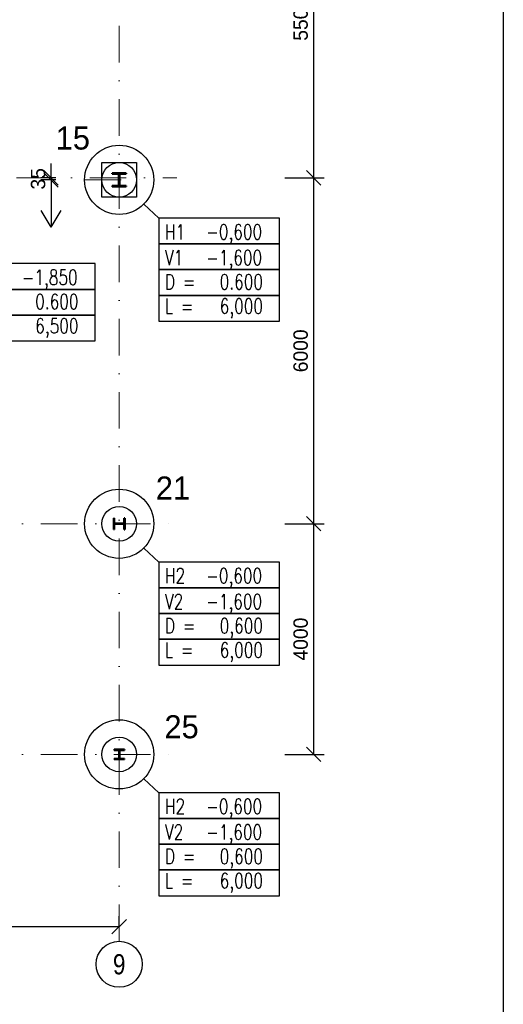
# Model space of a CAD drawing. Header units: millimetres. Extents: x -15255 to 382697, y -199968 to 116742.
# Tile 38 of 40: x 374303 to 382697, y -51733 to -34655. Entities that reach past the tile are written whole.
import ezdxf
from ezdxf.enums import TextEntityAlignment as Align

# ---------------------------------------------------------------- set-up
doc = ezdxf.new("R2010")
doc.units = ezdxf.units.MM
doc.header["$LTSCALE"] = 50
doc.linetypes.add('DASHDOT', pattern=[25.4, 12.7, -6.35, 0, -6.35])
doc.layers.add('CISLA', color=2, linetype='Continuous')
doc.layers.add('PILOTY', color=2, linetype='Continuous')
for name, color, linetype, lineweight in [('CKKOTY', 3, 'Continuous', 25), ('CKKOTY_VYS', 3, 'Continuous', 25), ('CKRASTR', 1, 'DASHDOT', 18), ('CKRASTR_POPIS', 3, 'Continuous', 25), ('CSPROFILY_REZY', 4, 'Continuous', 50)]:
    doc.layers.add(name, color=color, linetype=linetype, lineweight=lineweight)
doc.styles.add('Arial', font='ARIAL.TTF', dxfattribs={"width": 0.8})
doc.styles.add('RomanS', font='romans.shx')
doc.dimstyles.new('CADKON', dxfattribs={"dimscale": 100, "dimtxt": 2.5, "dimasz": 2.5, "dimexe": 1.8, "dimexo": 5, "dimgap": 1, "dimtad": 1, "dimdec": 0, "dimrnd": 1, "dimtxsty": 'Standard', "dimblk1": 'OBLIQUE', "dimblk2": 'OBLIQUE', "dimsah": 1, "dimcen": 2.5, "dimclrd": 256, "dimadec": 1, "dimazin": 2, "dimtfac": 1, "dimtdec": 0, "dimtix": 1, "dimtmove": 2, "dimatfit": 3, "dimldrblk": 'OPEN30', "dimfxl": 0, "dimtolj": 1, "dimlwd": -1, "dimarcsym": 0})

# ---------------------------------------------------------------- blocks, each defined once
blk = doc.blocks.new('_OBLIQUE')
at = {"color": 0, "linetype": 'ByBlock'}
blk.add_line((-0.5, -0.5), (0.5, 0.5), dxfattribs=at)
blk = doc.blocks.new('*D569')
at = {"layer": 'CKKOTY_VYS'}
for p, q in [((374849, -37398), (374849, -37148)), ((374849, -37398), (374849, -37433)), ((374849, -37433), (374849, -37683))]:
    blk.add_line(p, q, dxfattribs=at)
at = {"layer": 'CKKOTY_VYS', "color": 0, "lineweight": -2}
for p, q in [((374931, -37398), (374669, -37398)), ((374931, -37433), (374669, -37433))]:
    blk.add_line(p, q, dxfattribs=at)
at = {"layer": 'Defpoints', "color": 0}
for p in [(375431, -37398), (374849, -37433), (375431, -37433)]:
    blk.add_point(p, dxfattribs=at)
at = {"layer": 'CKKOTY_VYS', "xscale": 250, "yscale": 250, "zscale": 250}
for p, rotation in [((374849, -37398), 270), ((374849, -37433), 90)]:
    blk.add_blockref('_OBLIQUE', p, dxfattribs=dict(at, rotation=rotation))
at = {"layer": 'CKKOTY_VYS', "color": 0, "insert": (374624, -37415), "char_height": 250, "attachment_point": 5, "rotation": 90}
blk.add_mtext('\\A1;35', dxfattribs=at)
blk = doc.blocks.new('_Open30')
at = {"color": 0, "lineweight": -2}
for p, q in [((-1, 0.268), (0, 0)), ((0, 0), (-1, -0.268)), ((0, 0), (-1, 0))]:
    blk.add_line(p, q, dxfattribs=at)
blk = doc.blocks.new('*D556')
at = {"layer": 'CKKOTY', "color": 0, "lineweight": -2}
for p, q in [((370030, -50385), (370030, -50205)), ((376030, -50385), (376030, -50205))]:
    blk.add_line(p, q, dxfattribs=at)
at = {"layer": 'CKKOTY'}
blk.add_line((370030, -50385), (376030, -50385), dxfattribs=at)
at = {"layer": 'Defpoints', "color": 0}
for p in [(370030, -50385), (376030, -50385), (376030, -50385)]:
    blk.add_point(p, dxfattribs=at)
at = {"layer": 'CKKOTY', "xscale": 250, "yscale": 250, "zscale": 250, "rotation": 180}
blk.add_blockref('_OBLIQUE', (370030, -50385), dxfattribs=at)
at = {"layer": 'CKKOTY', "xscale": 250, "yscale": 250, "zscale": 250}
blk.add_blockref('_OBLIQUE', (376030, -50385), dxfattribs=at)
at = {"layer": 'CKKOTY', "color": 0, "insert": (373030, -50160), "char_height": 250, "attachment_point": 5}
blk.add_mtext('\\A1;6000', dxfattribs=at)
blk = doc.blocks.new('*D534')
at = {"layer": 'CKKOTY', "color": 0, "lineweight": -2}
for p, q in [((378905, -43398), (379585, -43398)), ((378905, -47398), (379585, -47398))]:
    blk.add_line(p, q, dxfattribs=at)
at = {"layer": 'CKKOTY'}
blk.add_line((379405, -43398), (379405, -47398), dxfattribs=at)
at = {"layer": 'Defpoints', "color": 0}
for p in [(377030, -43398), (377030, -47398), (379405, -47398)]:
    blk.add_point(p, dxfattribs=at)
at = {"layer": 'CKKOTY', "xscale": 250, "yscale": 250, "zscale": 250}
for p, rotation in [((379405, -43398), 90), ((379405, -47398), 270)]:
    blk.add_blockref('_OBLIQUE', p, dxfattribs=dict(at, rotation=rotation))
at = {"layer": 'CKKOTY', "color": 0, "insert": (379180, -45398), "char_height": 250, "attachment_point": 5, "rotation": 90}
blk.add_mtext('\\A1;4000', dxfattribs=at)
blk = doc.blocks.new('*D533')
at = {"layer": 'CKKOTY', "color": 0, "lineweight": -2}
for p, q in [((378905, -37398), (379585, -37398)), ((378905, -43398), (379585, -43398))]:
    blk.add_line(p, q, dxfattribs=at)
at = {"layer": 'CKKOTY'}
blk.add_line((379405, -37398), (379405, -43398), dxfattribs=at)
at = {"layer": 'Defpoints', "color": 0}
for p in [(377030, -37398), (377030, -43398), (379405, -43398)]:
    blk.add_point(p, dxfattribs=at)
at = {"layer": 'CKKOTY', "xscale": 250, "yscale": 250, "zscale": 250}
for p, rotation in [((379405, -37398), 90), ((379405, -43398), 270)]:
    blk.add_blockref('_OBLIQUE', p, dxfattribs=dict(at, rotation=rotation))
at = {"layer": 'CKKOTY', "color": 0, "insert": (379180, -40398), "char_height": 250, "attachment_point": 5, "rotation": 90}
blk.add_mtext('\\A1;6000', dxfattribs=at)
blk = doc.blocks.new('*D532')
at = {"layer": 'CKKOTY', "color": 0, "lineweight": -2}
for p, q in [((378905, -31898), (379585, -31898)), ((378905, -37398), (379585, -37398))]:
    blk.add_line(p, q, dxfattribs=at)
at = {"layer": 'CKKOTY'}
blk.add_line((379405, -31898), (379405, -37398), dxfattribs=at)
at = {"layer": 'Defpoints', "color": 0}
for p in [(377030, -31898), (377030, -37398), (379405, -37398)]:
    blk.add_point(p, dxfattribs=at)
at = {"layer": 'CKKOTY', "xscale": 250, "yscale": 250, "zscale": 250}
for p, rotation in [((379405, -31898), 90), ((379405, -37398), 270)]:
    blk.add_blockref('_OBLIQUE', p, dxfattribs=dict(at, rotation=rotation))
at = {"layer": 'CKKOTY', "color": 0, "insert": (379180, -34648), "char_height": 250, "attachment_point": 5, "rotation": 90}
blk.add_mtext('\\A1;5500', dxfattribs=at)
blk = doc.blocks.new('CK_S_EXT_HEAHEA180')
for p, q in [((-90, 85.5), (90, 85.5)), ((-90, 85.5), (-90, 76)), ((-90, 76), (-18, 76)), ((-3, -61), (-3, 61)), ((3, -61), (3, 61)), ((90, 76), (18, 76)), ((90, 85.5), (90, 76)), ((-90, -85.5), (-90, -76)), ((-90, -76), (-18, -76)), ((-90, -85.5), (90, -85.5)), ((90, -76), (18, -76)), ((90, -85.5), (90, -76))]:
    blk.add_line(p, q)
for centre, start, end in [((-18, 61), 0, 90), ((18, 61), 90, 180), ((-18, -61), 270, 0), ((18, -61), 180, 270)]:
    blk.add_arc(centre, 15, start, end)
blk = doc.blocks.new('CK_S_EXT_HEAHEA200')
for p, q in [((-100, 95), (100, 95)), ((-100, 95), (-100, 85)), ((-100, 85), (-21.25, 85)), ((-3.25, -67), (-3.25, 67)), ((3.25, -67), (3.25, 67)), ((100, 85), (21.25, 85)), ((100, 95), (100, 85)), ((-100, -95), (-100, -85)), ((-100, -85), (-21.25, -85)), ((-100, -95), (100, -95)), ((100, -85), (21.25, -85)), ((100, -95), (100, -85))]:
    blk.add_line(p, q)
for centre, start, end in [((-21.25, 67), 0, 90), ((21.25, 67), 90, 180), ((-21.25, -67), 270, 0), ((21.25, -67), 180, 270)]:
    blk.add_arc(centre, 18, start, end)
blk = doc.blocks.new('CK_S_EXT_HEAHEA240')
for p, q in [((-120, 115), (120, 115)), ((-120, 115), (-120, 103)), ((-120, 103), (-24.75, 103)), ((-3.75, -82), (-3.75, 82)), ((3.75, -82), (3.75, 82)), ((120, 103), (24.75, 103)), ((120, 115), (120, 103)), ((-120, -115), (-120, -103)), ((-120, -103), (-24.75, -103)), ((-120, -115), (120, -115)), ((120, -103), (24.75, -103)), ((120, -115), (120, -103))]:
    blk.add_line(p, q)
for centre, start, end in [((-24.75, 82), 0, 90), ((24.75, 82), 90, 180), ((-24.75, -82), 270, 0), ((24.75, -82), 180, 270)]:
    blk.add_arc(centre, 21, start, end)

msp = doc.modelspace()

# ---------------------------------------------------------------- linework, layer by layer
for p, q in [((382697, -9072.8), (382697, -64111.3)), ((376719.3, -38097), (376455.8, -37855.9)), ((376719.3, -44062), (376455.8, -43820.9)), ((376719.3, -48062), (376455.8, -47820.9))]:
    msp.add_line(p, q)
at = {"linetype": 'Continuous'}
for points in [[(376719.3, -38097), (376719.3, -38543.6), (378815.3, -38543.6), (378815.3, -38097)], [(376719.3, -38543.6), (376719.3, -38990.2), (378815.3, -38990.2), (378815.3, -38543.6)], [(373517.7, -38885.2), (373517.7, -39331.9), (375613.8, -39331.9), (375613.8, -38885.2)], [(376719.3, -38990.2), (376719.3, -39436.9), (378815.3, -39436.9), (378815.3, -38990.2)], [(373517.7, -39331.9), (373517.7, -39778.5), (375613.8, -39778.5), (375613.8, -39331.9)], [(376719.3, -39436.9), (376719.3, -39883.5), (378815.3, -39883.5), (378815.3, -39436.9)], [(373517.7, -39778.5), (373517.7, -40225.1), (375613.8, -40225.1), (375613.8, -39778.5)], [(376719.3, -44062), (376719.3, -44508.6), (378815.3, -44508.6), (378815.3, -44062)], [(376719.3, -44508.6), (376719.3, -44955.2), (378815.3, -44955.2), (378815.3, -44508.6)], [(376719.3, -44955.2), (376719.3, -45401.9), (378815.3, -45401.9), (378815.3, -44955.2)], [(376719.3, -45401.9), (376719.3, -45848.5), (378815.3, -45848.5), (378815.3, -45401.9)], [(376719.3, -48062), (376719.3, -48508.6), (378815.3, -48508.6), (378815.3, -48062)], [(376719.3, -48508.6), (376719.3, -48955.2), (378815.3, -48955.2), (378815.3, -48508.6)], [(376719.3, -48955.2), (376719.3, -49401.9), (378815.3, -49401.9), (378815.3, -48955.2)], [(376719.3, -49401.9), (376719.3, -49848.5), (378815.3, -49848.5), (378815.3, -49401.9)]]:
    msp.add_lwpolyline(points, close=True, dxfattribs=at)
at = {"layer": 'CKKOTY_VYS'}
for p, q in [((374848.6, -37682.9), (374848.6, -38251.6)), ((374848.6, -38251.6), (374675, -37962.6)), ((374848.6, -38251.6), (375022.1, -37962.6))]:
    msp.add_line(p, q, dxfattribs=at)
at = {"layer": 'CKRASTR'}
for p, q in [((376030.4, -50638.2), (376030.4, -14397.9)), ((332335, -37397.9), (377030.4, -37397.9)), ((375430.4, -37432.9), (376630.4, -37432.9)), ((354348.3, -43397.9), (377030.4, -43397.9)), ((354348.3, -47397.9), (377030.4, -47397.9))]:
    msp.add_line(p, q, dxfattribs=at)
at = {"layer": 'CKRASTR_POPIS'}
msp.add_circle((376030.4, -51038.2), 400, dxfattribs=at)
at = {"layer": 'PILOTY'}
msp.add_lwpolyline([(375730.4, -37132.9), (376330.4, -37132.9), (376330.4, -37732.9), (375730.4, -37732.9)], close=True, dxfattribs=at)
for centre, radius in [((376030.4, -37432.9), 600), ((376030.4, -37432.9), 300), ((376030.4, -43397.9), 600), ((376030.4, -43397.9), 300), ((376030.4, -47397.9), 600), ((376030.4, -47397.9), 300)]:
    msp.add_circle(centre, radius, dxfattribs=at)

# ---------------------------------------------------------------- block references
at = {"layer": 'CSPROFILY_REZY'}
for name, p, rotation in [('CK_S_EXT_HEAHEA240', (376030.4, -37432.9), 180), ('CK_S_EXT_HEAHEA200', (376030.4, -43397.9), 90)]:
    msp.add_blockref(name, p, dxfattribs=dict(at, rotation=rotation))
msp.add_blockref('CK_S_EXT_HEAHEA180', (376030.4, -47397.9), dxfattribs=at)

# ---------------------------------------------------------------- texts
at = {"linetype": 'Continuous', "style": 'RomanS', "width": 0.75}
for s, p in [('H1', (376824.4, -38464.8)), ('-0,600', (377542.7, -38464.8)), ('V1', (376824.4, -38911.4)), ('-1,600', (377542.7, -38911.4)), ('-1,850', (374341.2, -39253.1)), ('D =', (376824.4, -39332.2)), ('0.600', (377774.5, -39332.2)), ('0.600', (374573, -39673.8)), ('L =', (376824.4, -39752.9)), ('6,000', (377774.5, -39752.9)), ('6,500', (374573, -40094.6)), ('H2', (376824.4, -44429.8)), ('-0,600', (377542.7, -44429.8)), ('V2', (376824.4, -44876.4)), ('-1,600', (377542.7, -44876.4)), ('D =', (376824.4, -45297.2)), ('0,600', (377774.5, -45297.2)), ('L =', (376824.4, -45717.9)), ('6,000', (377774.5, -45717.9)), ('H2', (376824.4, -48429.8)), ('-0,600', (377542.7, -48429.8)), ('V2', (376824.4, -48876.4)), ('-1,600', (377542.7, -48876.4)), ('D =', (376824.4, -49297.2)), ('0,600', (377774.5, -49297.2)), ('L =', (376824.4, -49717.9)), ('6,000', (377774.5, -49717.9))]:
    msp.add_text(s, height=259.88, dxfattribs=at).set_placement(p)
at = {"layer": 'CISLA'}
for s, p in [('15', (374928.2, -36907)), ('21', (376665.3, -42977.9)), ('25', (376815.9, -47118.7))]:
    msp.add_text(s, height=400, dxfattribs=at).set_placement(p)
at = {"layer": 'CKRASTR_POPIS', "style": 'Arial', "width": 0.8}
msp.add_text('9', height=350, dxfattribs=at).set_placement((376030.4, -51038.2), align=Align.MIDDLE)

# ---------------------------------------------------------------- dimensions: what is measured, and where the dimension line sits
at = {"layer": 'CKKOTY'}
for base, p1, p2, picture, middle in [((379404.7, -37397.9), (377030.4, -31897.9), (377030.4, -37397.9), '*D532', (379179.7, -34647.9)), ((379404.7, -43397.9), (377030.4, -37397.9), (377030.4, -43397.9), '*D533', (379179.7, -40397.9)), ((379404.7, -47397.9), (377030.4, -43397.9), (377030.4, -47397.9), '*D534', (379179.7, -45397.9))]:
    dim = msp.add_linear_dim(base=base, p1=p1, p2=p2, angle=90, dimstyle='CADKON', override={"dimtmove": 2}, dxfattribs=at)
    dim.commit()
    dim.dimension.update_dxf_attribs({"geometry": picture, "text_midpoint": middle})
dim = msp.add_linear_dim(base=(376030.4, -50384.6), p1=(370030.4, -50384.6), p2=(376030.4, -50384.6), dimstyle='CADKON', dxfattribs=at)
dim.commit()
dim.dimension.update_dxf_attribs({"geometry": '*D556', "text_midpoint": (373030.4, -50159.6)})
at = {"layer": 'CKKOTY_VYS'}
dim = msp.add_linear_dim(base=(374848.6, -37432.9), p1=(375431.4, -37397.9), p2=(375431.4, -37432.9), angle=90, dimstyle='CADKON', dxfattribs=at)
dim.commit()
dim.dimension.update_dxf_attribs({"geometry": '*D569', "text_midpoint": (374623.6, -37415.4)})

doc.saveas('drawing.dxf')
